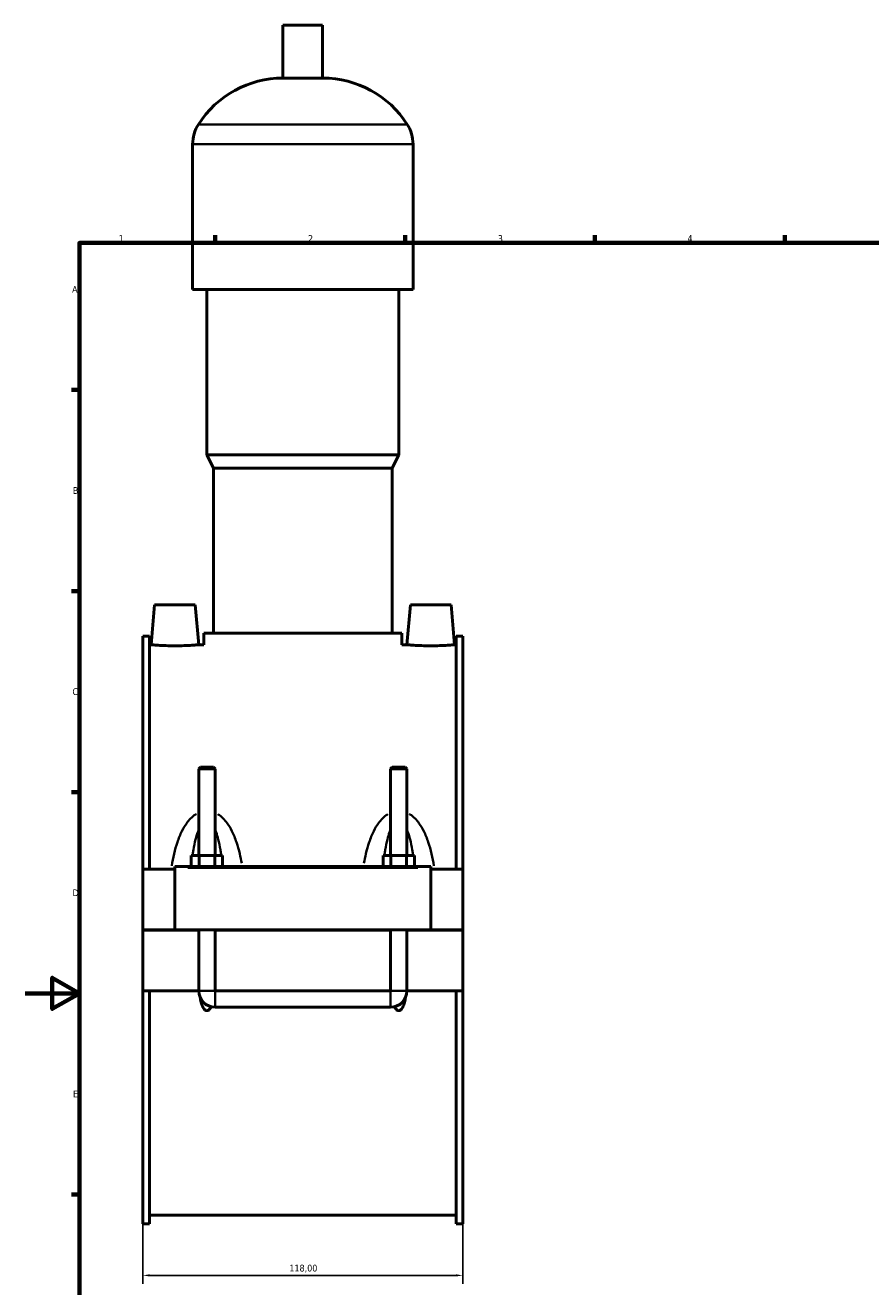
# Model space of a CAD drawing. Header units: millimetres. Extents: x 0 to 977, y -206 to 1211.
# Tile 2 of 8: x 0 to 312, y 189 to 654. Entities that reach past the tile are written whole.
import ezdxf

# ---------------------------------------------------------------- set-up
doc = ezdxf.new("R2010")
doc.units = ezdxf.units.MM
for name, color, linetype, lineweight in [('Border (ISO)', 7, 'Continuous', 70), ('Dimension (ISO)', 7, 'Continuous', 25), ('Visible (ISO)', 7, 'Continuous', 50), ('Visible Narrow (ISO)', 7, 'Continuous', 35)]:
    doc.layers.add(name, color=color, linetype=linetype, lineweight=lineweight)
doc.styles.add('Note Text (ISO)', font='tahoma.ttf')
doc.dimstyles.new('Default (ISO)', dxfattribs={"dimtxt": 2.5, "dimasz": 2.5, "dimexe": 3.175, "dimexo": 0, "dimgap": 0.762, "dimtad": 1, "dimrnd": 1e-08, "dimzin": 0, "dimtxsty": 'Note Text (ISO)', "dimcen": 0.09, "dimdle": 10, "dimclrd": 256, "dimclre": 256, "dimclrt": 256, "dimazin": 0, "dimtfac": 1.40208, "dimtmove": 0, "dimatfit": 3, "dimfxl": 1, "dimtolj": 1, "dimtzin": 0, "dimlwd": -1, "dimlwe": -1, "dimarcsym": 0})

# ---------------------------------------------------------------- blocks, each defined once
blk = doc.blocks.new('Borders Default Border')
at = {"layer": 'Border (ISO)'}
for p, q in [((70.08, 574), (70.08, 576.9)), ((140.17, 574), (140.17, 576.9)), ((210.25, 574), (210.25, 576.9)), ((280.33, 574), (280.33, 576.9)), ((20, 519.75), (17.1, 519.75)), ((20, 445.5), (17.1, 445.5)), ((20, 371.25), (17.1, 371.25)), ((20, 222.75), (17.1, 222.75))]:
    blk.add_line(p, q, dxfattribs=at)
at = {"layer": 'Border (ISO)', "flags": 128}
for points in [[(20, 20), (20, 574), (821, 574), (821, 20), (20, 20)], [(0, 297), (20, 297), (10, 302.77), (10, 291.23), (20, 297)]]:
    blk.add_lwpolyline(points, dxfattribs=at)
at = {"layer": 'Border (ISO)', "color": 232, "true_color": 0xca0064, "char_height": 2.5, "attachment_point": 7, "style": 'Note Text (ISO)'}
for s, insert in [('1', (34.48, 574.4)), ('2', (104.37, 574.4)), ('3', (174.43, 574.35)), ('4', (244.42, 574.4)), ('A', (17.29, 555.62)), ('B', (17.59, 481.38)), ('C', (17.43, 407.08)), ('D', (17.43, 332.88)), ('E', (17.64, 258.63))]:
    blk.add_mtext(s, dxfattribs=dict(at, insert=insert))
blk = doc.blocks.new('*D13')
at = {"layer": 'Defpoints', "color": 0, "transparency": 16777216}
for p in [(43.46, 211.93), (161.46, 211.93), (43.46, 192.88)]:
    blk.add_point(p, dxfattribs=at)
at = {"layer": 'Dimension (ISO)', "transparency": 16777216}
for p, q in [((43.46, 211.93), (43.46, 189.71)), ((161.46, 211.93), (161.46, 189.71)), ((158.96, 192.88), (45.96, 192.88))]:
    blk.add_line(p, q, dxfattribs=at)
for points in [[(45.96, 193.3), (45.96, 192.47), (43.46, 192.88)], [(158.96, 193.3), (158.96, 192.47), (161.46, 192.88)]]:
    blk.add_solid(points, dxfattribs=at)
at = {"layer": 'Dimension (ISO)', "color": 232, "true_color": 0xca0064, "transparency": 16777216, "insert": (97.5, 196.82), "char_height": 2.5, "attachment_point": 1, "style": 'Note Text (ISO)'}
blk.add_mtext('\\A1;118,00', dxfattribs=at)

msp = doc.modelspace()

# ---------------------------------------------------------------- linework, layer by layer
at = {"layer": 'Visible (ISO)'}
for p, q in [((109.7785, 654.3864), (95.1385, 654.3864)), ((95.1385, 634.8664), (95.1385, 654.3864)), ((109.7785, 634.8664), (109.7785, 654.3864)), ((109.7785, 634.8664), (95.1385, 634.8664)), ((61.7919, 556.7864), (61.7919, 610.4664)), ((143.1252, 556.7864), (143.1252, 610.4664)), ((143.1252, 556.7864), (61.7919, 556.7864)), ((67.0785, 495.7864), (67.0785, 556.7864)), ((137.8385, 495.7864), (137.8385, 556.7864)), ((137.8385, 495.7864), (67.0785, 495.7864)), ((69.5185, 490.9064), (67.0785, 495.7864)), ((135.3985, 490.9064), (137.8385, 495.7864)), ((135.3985, 490.9064), (69.5185, 490.9064)), ((69.5185, 429.9064), (69.5185, 490.9064)), ((135.3985, 429.9064), (135.3985, 490.9064)), ((47.7585, 440.3864), (46.4725, 425.6864)), ((62.7585, 440.3864), (47.7585, 440.3864)), ((62.7585, 440.3864), (64.0446, 425.6864)), ((142.1585, 440.3864), (140.8725, 425.6864)), ((142.1585, 440.3864), (157.1585, 440.3864)), ((157.1585, 440.3864), (158.4446, 425.6864)), ((43.4585, 428.8454), (43.4585, 342.8864)), ((43.4585, 428.8454), (45.8185, 428.8454)), ((45.8185, 342.8864), (45.8185, 428.8454)), ((139.0585, 429.9064), (65.8585, 429.9064)), ((65.8585, 425.6864), (65.8585, 429.9064)), ((139.0585, 425.6864), (139.0585, 429.9064)), ((159.0985, 342.8864), (159.0985, 428.8454)), ((159.0985, 428.8454), (161.4585, 428.8454)), ((161.4585, 428.8454), (161.4585, 342.8864)), ((46.4725, 425.6864), (45.8185, 425.6864)), ((65.8585, 425.6864), (64.0446, 425.6864)), ((140.8725, 425.6864), (139.0585, 425.6864)), ((159.0985, 425.6864), (158.4446, 425.6864)), ((64.6585, 380.4364), (64.0585, 379.8364)), ((70.0585, 379.8364), (64.0585, 379.8364)), ((64.0585, 379.8364), (64.0585, 347.8864)), ((64.6585, 380.4364), (69.4585, 380.4364)), ((69.4585, 380.4364), (70.0585, 379.8364)), ((70.0585, 379.8364), (70.0585, 347.8864)), ((135.4585, 380.4364), (134.8585, 379.8364)), ((140.8585, 379.8364), (134.8585, 379.8364)), ((134.8585, 347.8864), (134.8585, 379.8364)), ((135.4585, 380.4364), (140.2585, 380.4364)), ((140.2585, 380.4364), (140.8585, 379.8364)), ((140.8585, 347.8864), (140.8585, 379.8364)), ((61.285, 343.8864), (61.285, 347.8864)), ((61.285, 347.8864), (64.1718, 347.8864)), ((64.1718, 343.8864), (64.1718, 347.8864)), ((64.1718, 347.8864), (69.9453, 347.8864)), ((69.9453, 343.8864), (69.9453, 347.8864)), ((69.9453, 347.8864), (72.832, 347.8864)), ((72.832, 343.8864), (72.832, 347.8864)), ((132.085, 343.8864), (132.085, 347.8864)), ((132.085, 347.8864), (134.9718, 347.8864)), ((134.9718, 343.8864), (134.9718, 347.8864)), ((134.9718, 347.8864), (140.7453, 347.8864)), ((140.7453, 343.8864), (140.7453, 347.8864)), ((140.7453, 347.8864), (143.632, 347.8864)), ((143.632, 343.8864), (143.632, 347.8864)), ((55.2585, 342.8864), (43.4585, 342.8864)), ((43.4585, 320.4364), (43.4585, 342.8864)), ((55.2585, 343.3864), (55.2585, 343.8864)), ((149.6585, 343.8864), (55.2585, 343.8864)), ((55.2585, 320.4364), (55.2585, 343.3864)), ((149.6585, 343.8864), (149.6585, 343.3864)), ((149.6585, 343.3864), (149.6585, 320.4364)), ((161.4585, 342.8864), (149.6585, 342.8864)), ((161.4585, 342.8864), (161.4585, 320.4364)), ((43.4585, 320.4364), (55.2585, 320.4364)), ((43.4585, 297.8864), (43.4585, 320.3364)), ((64.0585, 320.3364), (43.4585, 320.3364)), ((149.6585, 320.4364), (55.2585, 320.4364)), ((64.0585, 320.4364), (64.0585, 320.3364)), ((64.0585, 297.8864), (64.0585, 320.3364)), ((70.0585, 320.4364), (70.0585, 320.3364)), ((134.8585, 320.3364), (70.0585, 320.3364)), ((70.0585, 320.3364), (70.0585, 297.8864)), ((134.8585, 320.3364), (134.8585, 320.4364)), ((134.8585, 297.8864), (134.8585, 320.3364)), ((140.8585, 320.3364), (140.8585, 320.4364)), ((161.4585, 320.3364), (140.8585, 320.3364)), ((140.8585, 320.3364), (140.8585, 297.8864)), ((149.6585, 320.4364), (161.4585, 320.4364)), ((161.4585, 320.3364), (161.4585, 297.8864)), ((64.0585, 297.8864), (43.4585, 297.8864)), ((43.4585, 297.8864), (43.4585, 211.9274)), ((45.8185, 211.9274), (45.8185, 297.8864)), ((134.8585, 297.8864), (70.0585, 297.8864)), ((161.4585, 297.8864), (140.8585, 297.8864)), ((159.0985, 211.9274), (159.0985, 297.8864)), ((161.4585, 297.8864), (161.4585, 211.9274)), ((70.0585, 291.8864), (134.8585, 291.8864)), ((159.0985, 215.0864), (45.8185, 215.0864)), ((43.4585, 211.9274), (45.8185, 211.9274)), ((159.0985, 211.9274), (161.4585, 211.9274))]:
    msp.add_line(p, q, dxfattribs=at)
for centre, radius, start, end in [((95.1385, 597.8202), 37.0461, 90, 147.387579), ((109.7785, 597.8202), 37.0461, 32.612421, 90), ((75.3738, 610.4664), 13.5819, 147.387579, 180), ((129.5433, 610.4664), 13.5819, 0, 32.612421), ((70.0585, 297.8864), 6, 180, 270), ((134.8585, 297.8864), 6, 270, 0)]:
    msp.add_arc(centre, radius, start, end, dxfattribs=at)
for points, knots in [([(55.2585, 425.3165), (54.1523, 425.3165), (52.9731, 425.3359), (50.8061, 425.406), (49.8182, 425.4555), (48.2603, 425.5484), (47.5861, 425.5977), (46.6921, 425.6672), (46.4725, 425.6864), (46.4725, 425.6864)], [2.6538947, 2.6538947, 2.6538947, 2.6538947, 2.9857715, 2.9857715, 3.31764829, 3.31764829, 3.64924517, 3.64924517, 3.98084205, 3.98084205, 3.98084205, 3.98084205]), ([(64.0446, 425.6864), (64.0446, 425.6864), (63.8249, 425.6672), (62.931, 425.5977), (62.2567, 425.5484), (60.6989, 425.4555), (59.711, 425.406), (57.544, 425.3359), (56.3648, 425.3165), (55.2585, 425.3165)], [6.63473676, 6.63473676, 6.63473676, 6.63473676, 6.96633364, 6.96633364, 7.29793052, 7.29793052, 7.62980732, 7.62980732, 7.96168411, 7.96168411, 7.96168411, 7.96168411]), ([(149.6585, 425.3165), (148.5523, 425.3165), (147.3731, 425.3359), (145.2061, 425.406), (144.2182, 425.4555), (142.6603, 425.5484), (141.9861, 425.5977), (141.0921, 425.6672), (140.8725, 425.6864), (140.8725, 425.6864)], [0, 0, 0, 0, 0.33187679, 0.33187679, 0.66375358, 0.66375358, 0.99535047, 0.99535047, 1.32694735, 1.32694735, 1.32694735, 1.32694735]), ([(158.4446, 425.6864), (158.4446, 425.6864), (158.2249, 425.6672), (157.331, 425.5977), (156.6567, 425.5484), (155.0989, 425.4555), (154.111, 425.406), (151.944, 425.3359), (150.7648, 425.3165), (149.6585, 425.3165)], [3.98084205, 3.98084205, 3.98084205, 3.98084205, 4.31243894, 4.31243894, 4.64403582, 4.64403582, 4.97591261, 4.97591261, 5.30778941, 5.30778941, 5.30778941, 5.30778941]), ([(68.5934, 292.0676), (68.4409, 291.7404), (68.2622, 291.4349), (67.9217, 291.0258), (67.7743, 290.8805), (67.5232, 290.7211), (67.4343, 290.6776), (67.2501, 290.6182), (67.1547, 290.6023), (66.9624, 290.6023), (66.867, 290.6182), (66.6827, 290.6776), (66.5939, 290.7211), (66.3428, 290.8805), (66.1954, 291.0258), (65.7, 291.6209), (65.4459, 292.1897), (65.0251, 293.3749), (64.8689, 293.9947), (64.6903, 294.8463), (64.6367, 295.1319), (64.5879, 295.4215)], [1.53460613, 1.53460613, 1.53460613, 1.53460613, 1.640477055, 1.640477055, 1.698180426, 1.698180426, 1.727032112, 1.727032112, 1.755883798, 1.755883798, 1.784735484, 1.784735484, 1.813587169, 1.813587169, 1.871290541, 1.871290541, 2.051520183, 2.051520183, 2.231749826, 2.231749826, 2.320453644, 2.320453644, 2.320453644, 2.320453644]), ([(140.3292, 295.4215), (140.2804, 295.1319), (140.2268, 294.8463), (140.0482, 293.9947), (139.892, 293.3749), (139.4712, 292.1897), (139.217, 291.6209), (138.7217, 291.0258), (138.5743, 290.8805), (138.3232, 290.7211), (138.2343, 290.6776), (138.0501, 290.6182), (137.9547, 290.6023), (137.7624, 290.6023), (137.667, 290.6182), (137.4827, 290.6776), (137.3939, 290.7211), (137.1428, 290.8805), (136.9954, 291.0258), (136.6549, 291.4349), (136.4762, 291.7404), (136.3237, 292.0676)], [1.191313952, 1.191313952, 1.191313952, 1.191313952, 1.28001777, 1.28001777, 1.460247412, 1.460247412, 1.640477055, 1.640477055, 1.698180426, 1.698180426, 1.727032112, 1.727032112, 1.755883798, 1.755883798, 1.784735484, 1.784735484, 1.813587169, 1.813587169, 1.871290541, 1.871290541, 1.977161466, 1.977161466, 1.977161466, 1.977161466])]:
    msp.add_open_spline(points, degree=3, knots=knots, dxfattribs=at)
at = {"layer": 'Visible Narrow (ISO)'}
for p, q in [((140.5095, 617.7864), (64.4076, 617.7864)), ((142.6245, 610.4664), (62.2925, 610.4664)), ((59.9785, 343.3864), (144.9385, 343.3864)), ((64.0955, 297.8864), (70.0216, 297.8864)), ((70.0585, 291.9233), (70.0585, 297.8494)), ((134.8585, 291.9233), (134.8585, 297.8494)), ((140.8216, 297.8864), (134.8955, 297.8864))]:
    msp.add_line(p, q, dxfattribs=at)
for points, knots in [([(63.0301, 363.1545), (62.9892, 363.1292), (62.9485, 363.1036), (62.2262, 362.6407), (61.6007, 362.1173), (60.5078, 361.0124), (60.0307, 360.4397), (58.928, 358.9254), (58.3507, 357.9454), (57.1752, 355.6048), (56.6212, 354.2173), (55.6782, 351.4055), (55.2857, 349.9816), (54.605, 347.0813), (54.3175, 345.6051), (54.0705, 344.1138)], [-2.94179382, -2.94179382, -2.94179382, -2.94179382, -2.92736877, -2.92736877, -2.68439013, -2.68439013, -2.46263836, -2.46263836, -2.12730082, -2.12730082, -1.69251765, -1.69251765, -1.26823857, -1.26823857, -0.84187064, -0.84187064, -0.84187064, -0.84187064]), ([(79.884, 345.0587), (79.6753, 346.229), (79.4398, 347.3891), (78.8314, 349.9816), (78.4389, 351.4055), (77.4959, 354.2173), (76.9419, 355.6048), (75.7664, 357.9454), (75.1891, 358.9254), (74.0864, 360.4397), (73.6093, 361.0124), (72.5164, 362.1173), (71.8909, 362.6407), (71.1552, 363.1121), (71.1011, 363.1461), (71.0466, 363.1794)], [-5.80386992, -5.80386992, -5.80386992, -5.80386992, -5.46776789, -5.46776789, -5.04348882, -5.04348882, -4.60870564, -4.60870564, -4.27336811, -4.27336811, -4.05161634, -4.05161634, -3.80863769, -3.80863769, -3.7894618, -3.7894618, -3.7894618, -3.7894618]), ([(133.8705, 363.1794), (133.816, 363.1461), (133.7619, 363.1121), (133.0262, 362.6407), (132.4007, 362.1173), (131.3078, 361.0124), (130.8307, 360.4397), (129.728, 358.9254), (129.1507, 357.9454), (127.9752, 355.6048), (127.4212, 354.2173), (126.4782, 351.4055), (126.0857, 349.9816), (125.4773, 347.3891), (125.2418, 346.229), (125.0331, 345.0587)], [-2.94654466, -2.94654466, -2.94654466, -2.94654466, -2.92736877, -2.92736877, -2.68439013, -2.68439013, -2.46263836, -2.46263836, -2.12730082, -2.12730082, -1.69251765, -1.69251765, -1.26823857, -1.26823857, -0.93213654, -0.93213654, -0.93213654, -0.93213654]), ([(150.8466, 344.1138), (150.5996, 345.6051), (150.312, 347.0813), (149.6314, 349.9816), (149.2389, 351.4055), (148.2959, 354.2173), (147.7419, 355.6048), (146.5664, 357.9454), (145.9891, 358.9254), (144.8864, 360.4397), (144.4093, 361.0124), (143.3164, 362.1173), (142.6909, 362.6407), (141.9686, 363.1036), (141.9279, 363.1292), (141.887, 363.1545)], [-5.89413582, -5.89413582, -5.89413582, -5.89413582, -5.46776789, -5.46776789, -5.04348882, -5.04348882, -4.60870564, -4.60870564, -4.27336811, -4.27336811, -4.05161634, -4.05161634, -3.80863769, -3.80863769, -3.79421264, -3.79421264, -3.79421264, -3.79421264]), ([(61.848, 348.4114), (61.9258, 348.9541), (62.0086, 349.492), (62.3143, 351.3257), (62.5661, 352.5946), (63.1004, 354.7352), (63.3628, 355.6314), (63.7375, 356.6666), (63.8127, 356.8644), (63.8904, 357.0579)], [1.51470008, 1.51470008, 1.51470008, 1.51470008, 1.69251765, 1.69251765, 2.12730082, 2.12730082, 2.46263836, 2.46263836, 2.54369646, 2.54369646, 2.54369646, 2.54369646]), ([(70.2266, 357.0579), (70.3044, 356.8644), (70.3796, 356.6666), (70.7543, 355.6314), (71.0166, 354.7352), (71.551, 352.5946), (71.8028, 351.3257), (72.1085, 349.492), (72.1913, 348.9541), (72.269, 348.4114)], [4.19231, 4.19231, 4.19231, 4.19231, 4.27336811, 4.27336811, 4.60870564, 4.60870564, 5.04348882, 5.04348882, 5.22130639, 5.22130639, 5.22130639, 5.22130639]), ([(132.648, 348.4114), (132.7258, 348.9541), (132.8086, 349.492), (133.1143, 351.3257), (133.3661, 352.5946), (133.9004, 354.7352), (134.1628, 355.6314), (134.5375, 356.6666), (134.6127, 356.8644), (134.6904, 357.0579)], [1.51470008, 1.51470008, 1.51470008, 1.51470008, 1.69251765, 1.69251765, 2.12730082, 2.12730082, 2.46263836, 2.46263836, 2.54369646, 2.54369646, 2.54369646, 2.54369646]), ([(141.0266, 357.0579), (141.1044, 356.8644), (141.1796, 356.6666), (141.5543, 355.6314), (141.8166, 354.7352), (142.351, 352.5946), (142.6028, 351.3257), (142.9085, 349.492), (142.9913, 348.9541), (143.069, 348.4114)], [4.19231, 4.19231, 4.19231, 4.19231, 4.27336811, 4.27336811, 4.60870564, 4.60870564, 5.04348882, 5.04348882, 5.22130639, 5.22130639, 5.22130639, 5.22130639])]:
    msp.add_open_spline(points, degree=3, knots=knots, dxfattribs=at)

# ---------------------------------------------------------------- block references
msp.add_blockref('Borders Default Border', (0, 0))

# ---------------------------------------------------------------- dimensions: what is measured, and where the dimension line sits
at = {"layer": 'Dimension (ISO)'}
dim = msp.add_linear_dim(base=(43.4585, 192.8826), p1=(161.4585, 211.9274), p2=(43.4585, 211.9274), dimstyle='Default (ISO)', override={"dimdec": 2, "dimtp": 0, "dimtm": 0, "dimtdec": 2, "dimtofl": 0, "dimatfit": 1}, dxfattribs=at)
dim.commit()
dim.dimension.update_dxf_attribs({"geometry": '*D13', "text_midpoint": (102.4585, 192.8826), "dimtype": 160})

doc.saveas('drawing.dxf')
